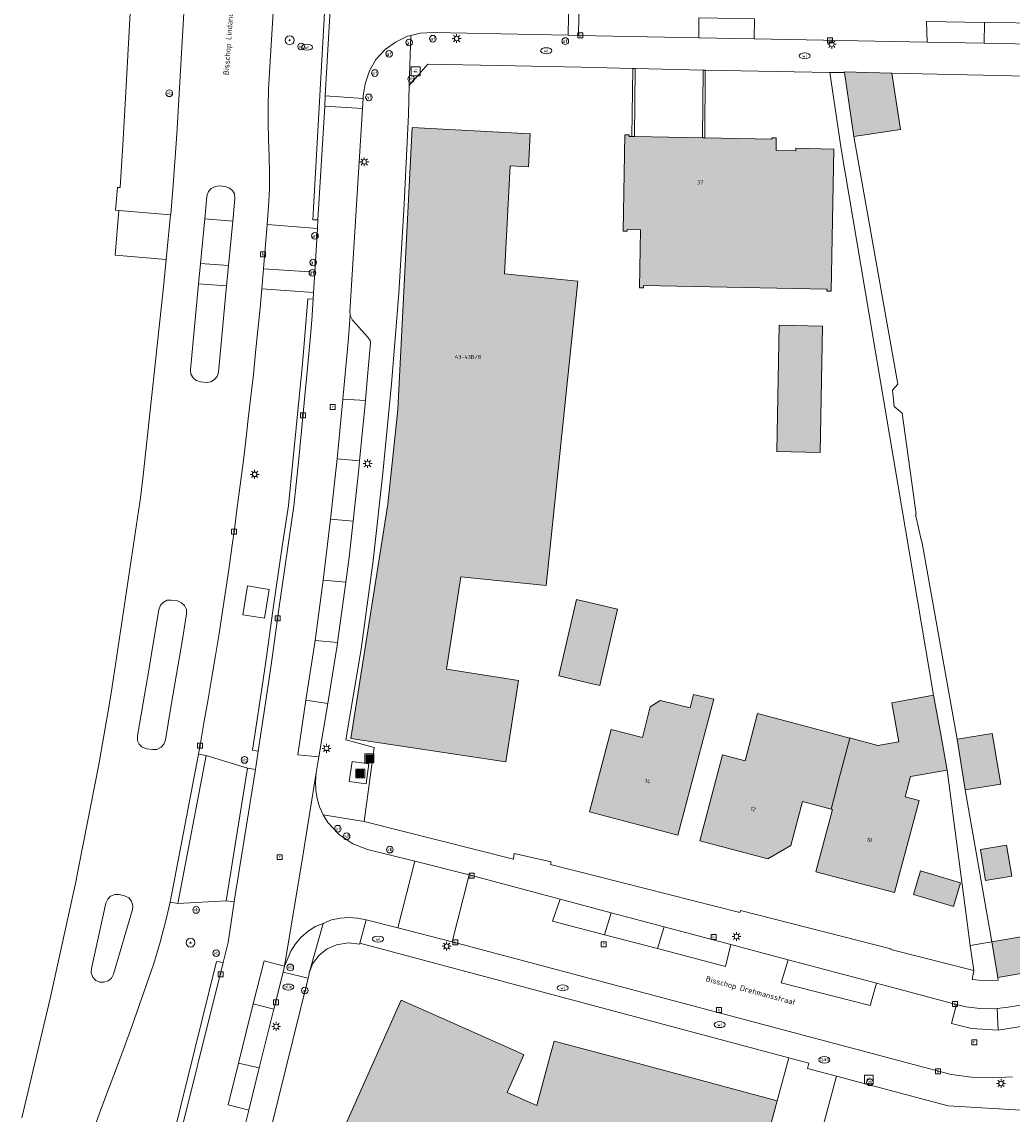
# Model space of a CAD drawing. Header units: metres. Extents: x 196496 to 197479, y 355250 to 356324.
# Tile 6 of 119: x 196652 to 196741, y 355626 to 355725. Entities that reach past the tile are written whole.
import ezdxf
from ezdxf.enums import TextEntityAlignment as Align

# ---------------------------------------------------------------- set-up
doc = ezdxf.new("R2010")
doc.units = ezdxf.units.M
doc.layers.get('0').update_dxf_attribs({"lineweight": 9})
for name, color, linetype, lineweight in [('B-WE-GR-BEPLANTING_CULTUUR_HEESTERS-GV', 251, 'Continuous', 9), ('B-WE-GR-BOOM-S', 251, 'Continuous', 9), ('B-WE-GR-GROENVOORZIENING-GV', 251, 'Continuous', 9), ('B-WE-IE-MEUBILAIR_WATERWEGMEUBILAIR-S', 251, 'Continuous', 9), ('B-WE-IE-MEUBILAIR_WEGMEUBILAIR-S', 251, 'Continuous', 9), ('B-WE-IE-TERREINAFSCHEIDING_KUNSTMATIG_MUUR-GV', 251, 'Continuous', 9), ('B-WE-KL-BRANDSTOF_PUT-S', 251, 'Continuous', 9), ('B-WE-KL-ET_LS_OV_LICHTMAST-S', 251, 'Continuous', 9), ('B-WE-KL-GAS_PUT-S', 251, 'Continuous', 9), ('B-WE-KL-WATER-S', 251, 'Continuous', 9), ('B-WE-OG-BEBOUWING-GV', 251, 'Continuous', 9), ('B-WE-OG-BEBOUWING_HUISNUMMER-T35', 90, 'Continuous', 9), ('B-WE-OG-BEBOUWING_LAGE TRAFO-GV', 251, 'Continuous', 9), ('B-WE-OG-BEBOUWING_STRAATNAAM-T35', 130, 'Continuous', 9), ('B-WE-OG-TERREIN_CULTUURSCHEIDING-GV', 251, 'Continuous', 9), ('B-WE-OG-TERREIN_ERF-GV', 251, 'Continuous', 9), ('B-WE-RI-GWA_KOLK-S', 251, 'Continuous', 9), ('B-WE-RI-GWA_RIOOLPUT-S', 251, 'Continuous', 9), ('B-WE-VH-VERHARDING_ASFALT-GV', 251, 'Continuous', 9), ('B-WE-VH-VERHARDING_BEDRIJFSVLOERPLAAT-GV', 251, 'Continuous', 9), ('B-WE-VH-VERHARDING_BETONSTRAATSTEEN-GV', 251, 'Continuous', 9), ('B-WE-VH-VERHARDING_GESLOTEN-GV', 251, 'Continuous', 9), ('B-WE-VH-VERHARDING_OPEN-GV', 251, 'Continuous', 9), ('B-WE-VH-VERHARDING_STRAATBAKSTEEN-GV', 251, 'Continuous', 9), ('B-WE-VH-VERHARDING_TEGEL-GV', 251, 'Continuous', 9), ('B-WE-VW-AFSLUITPAAL-S', 251, 'Continuous', 9)]:
    doc.layers.add(name, color=color, linetype=linetype, lineweight=lineweight)
doc.layers.add('X-XX-AL-PRESENTATIE_GEBOUW3-V', color=7, linetype='Continuous', lineweight=9, true_color=0xebe1d6)
doc.styles.add('NLCS-ISO', font='NLCS-ISO.ttf')
doc.styles.add('NLCS-ISO-ANNOTATIEF-T35', font='NLCS-ISO.ttf', dxfattribs={"height": 3.5})

# ---------------------------------------------------------------- blocks, each defined once
blk = doc.blocks.new('SIE-WEG_AFVALBAK-SO')
at = {"linetype": 'ByBlock', "lineweight": 18}
h = blk.add_hatch(color=0, dxfattribs=at)
h.dxf.hatch_style = 1
h.paths.add_polyline_path([(-1.5, -1.5), (1.5, -1.5), (1.5, 1.5), (-1.5, 1.5)])
at = {"color": 0, "linetype": 'ByBlock', "lineweight": 18}
for points in [[(-2, -2), (2, -2), (2, 2), (-2, 2)], [(-1.5, -1.5), (1.5, -1.5), (1.5, 1.5), (-1.5, 1.5)]]:
    blk.add_lwpolyline(points, close=True, dxfattribs=at)
blk = doc.blocks.new('SIE-WEG_AFVAL_APART_PLAATS-SO')
at = {"linetype": 'ByBlock', "lineweight": 18}
h = blk.add_hatch(color=0, dxfattribs=at)
h.dxf.hatch_style = 1
h.paths.add_polyline_path([(1.5, -1.5), (0.25, -1.5), (0.25, 1.5), (1.5, 1.5)])
h.paths.add_polyline_path([(-1.5, -1.5), (-0.25, -1.5), (-0.25, 1.5), (-1.5, 1.5)])
at = {"color": 0, "linetype": 'ByBlock', "lineweight": 18}
for points in [[(-2, -2), (2, -2), (2, 2), (-2, 2)], [(-1.5, -1.5), (-0.25, -1.5), (-0.25, 1.5), (-1.5, 1.5)], [(1.5, -1.5), (0.25, -1.5), (0.25, 1.5), (1.5, 1.5)]]:
    blk.add_lwpolyline(points, close=True, dxfattribs=at)
blk = doc.blocks.new('SIE-WATER_VERKLIKKER_TRANSPORTLEIDING-SO')
at = {"color": 0, "linetype": 'ByBlock', "lineweight": 18}
blk.add_circle((0, 0), 1.5, dxfattribs=at)
at = {"color": 0, "linetype": 'ByBlock', "lineweight": 18, "style": 'NLCS-ISO'}
blk.add_text('vt', height=1.5, dxfattribs=at).set_placement((0, 0), align=Align.MIDDLE_CENTER)
blk = doc.blocks.new('SIE-WEG_PAAL_VERKEERSBORD-SO')
at = {"color": 0, "linetype": 'ByBlock', "lineweight": 18}
blk.add_circle((0, 0), 1.5, dxfattribs=at)
at = {"color": 0, "linetype": 'ByBlock', "lineweight": 18, "style": 'NLCS-ISO'}
blk.add_text('vb', height=1.5, dxfattribs=at).set_placement((0, 0.13), align=Align.MIDDLE_CENTER)
blk = doc.blocks.new('SKL-ET_OV_LICHTMAST-SO')
at = {"color": 0, "linetype": 'ByBlock', "lineweight": 18}
for points in [[(-1.25, 0), (-2, 0)], [(-1.41, 1.41), (-0.88, 0.88)], [(0, 2), (0, 1.25)], [(0.88, 0.88), (1.41, 1.41)], [(2, 0), (1.25, 0)], [(-1.41, -1.41), (-0.88, -0.88)], [(0, -1.25), (0, -2)], [(0.88, -0.88), (1.41, -1.41)]]:
    blk.add_lwpolyline(points, dxfattribs=at)
blk.add_circle((0, 0), 1, dxfattribs=at)
blk = doc.blocks.new('SVW-AFSLUITPAAL-SO')
at = {"lineweight": 18}
blk.add_circle((0, 0), 1.5, dxfattribs=at)
at = {"lineweight": 18, "style": 'NLCS-ISO'}
blk.add_text('af', height=1.8, dxfattribs=at).set_placement((0, 0), align=Align.MIDDLE_CENTER)
blk = doc.blocks.new('SKL-WATER_WATERLEIDINGPUT-SO')
at = {"color": 0, "linetype": 'ByBlock', "lineweight": 18}
blk.add_ellipse((0, 0), major_axis=(2.5, 0), ratio=0.54, dxfattribs=at)
at = {"color": 0, "linetype": 'ByBlock', "lineweight": 18, "style": 'NLCS-ISO'}
blk.add_text('wl', height=1.5, dxfattribs=at).set_placement((0, 0), align=Align.MIDDLE_CENTER)
blk = doc.blocks.new('SRI-KOLK-SO')
at = {"color": 0, "linetype": 'ByBlock', "lineweight": 18}
blk.add_lwpolyline([(-1.125, -1.125), (1.125, -1.125), (1.125, 1.125), (-1.125, 1.125)], close=True, dxfattribs=at)
at = {"color": 0, "linetype": 'ByBlock', "lineweight": 18, "style": 'NLCS-ISO'}
blk.add_text('k', height=1.5, dxfattribs=at).set_placement((0, 0), align=Align.MIDDLE_CENTER)
blk = doc.blocks.new('SRI-PUT_INSPECTIEPUT_RIOOLPUT-SO')
at = {"color": 0, "linetype": 'ByBlock', "lineweight": 18}
blk.add_lwpolyline([(-1.12, -1.12), (1.12, -1.12), (1.12, 1.12), (-1.12, 1.12)], close=True, dxfattribs=at)
at = {"color": 0, "linetype": 'ByBlock', "lineweight": 18, "style": 'NLCS-ISO'}
blk.add_text('r', height=1.5, dxfattribs=at).set_placement((0, 0.28), align=Align.MIDDLE_CENTER)
blk = doc.blocks.new('SKL-BENZINEPUT_OLIEPUT-SO')
at = {"color": 0, "linetype": 'ByBlock', "lineweight": 18}
blk.add_ellipse((0, 0), major_axis=(2.5, 0), ratio=0.54, dxfattribs=at)
at = {"color": 0, "linetype": 'ByBlock', "lineweight": 18, "style": 'NLCS-ISO'}
blk.add_text('olie', height=1.5, dxfattribs=at).set_placement((0, 0.16), align=Align.MIDDLE_CENTER)
blk = doc.blocks.new('SKL-GAS_PUT-SO')
at = {"color": 0, "linetype": 'ByBlock', "lineweight": 18}
blk.add_ellipse((0, 0), major_axis=(2.5, 0), ratio=0.601255, dxfattribs=at)
at = {"color": 0, "linetype": 'ByBlock', "lineweight": 18, "style": 'NLCS-ISO'}
blk.add_text('gas', height=1.8, dxfattribs=at).set_placement((0.12, 0.3), align=Align.MIDDLE_CENTER)
blk = doc.blocks.new('SIE-WEG_BETAALAUTOMAAT-SO')
at = {"color": 0, "linetype": 'ByBlock', "lineweight": 18}
blk.add_lwpolyline([(-2, -2), (2, -2), (2, 2), (-2, 2)], close=True, dxfattribs=at)
at = {"color": 0, "linetype": 'ByBlock', "lineweight": 18, "style": 'NLCS-ISO'}
blk.add_text('€', height=1.5, dxfattribs=at).set_placement((0, 0), align=Align.MIDDLE_CENTER)
blk = doc.blocks.new('SGR-BOOM_01-SO')
at = {"linetype": 'ByBlock', "lineweight": 18}
h = blk.add_hatch(color=0, dxfattribs=at)
h.dxf.hatch_style = 1
edge = h.paths.add_edge_path()
edge.add_arc((0, 0), 0.25, 0, 360)
at = {"color": 0, "linetype": 'ByBlock', "lineweight": 18}
for radius in [2, 0.25]:
    blk.add_circle((0, 0), radius, dxfattribs=at)

msp = doc.modelspace()

# ---------------------------------------------------------------- hatches: boundary and pattern name
at = {"layer": 'X-XX-AL-PRESENTATIE_GEBOUW3-V'}
for points in [[(196730.071, 355719.995), (196725.782, 355720.096), (196725.791, 355720.039), (196726.654, 355714.288), (196730.833, 355714.915)], [(196697.537, 355714.523), (196686.925, 355715.1), (196685.626, 355689.745), (196684.735, 355681.215), (196681.412, 355660.143), (196695.342, 355658.02), (196696.468, 355665.34), (196690.005, 355666.366), (196691.296, 355674.691), (196698.979, 355673.908), (196700.525, 355688.924), (196701.817, 355701.263), (196695.234, 355701.926), (196695.718, 355711.652), (196697.371, 355711.564)], [(196713.242, 355714.158), (196713.021, 355714.163), (196706.916, 355714.28), (196706.682, 355714.284), (196706.422, 355714.289), (196706.422, 355714.429), (196706.046, 355714.436), (196705.885, 355705.787), (196706.265, 355705.78), (196706.268, 355705.92), (196707.447, 355705.898), (196707.35, 355700.689), (196707.73, 355700.682), (196707.734, 355700.872), (196715.253, 355700.732), (196724.171, 355700.566), (196724.233, 355700.565), (196724.229, 355700.373), (196724.609, 355700.366), (196724.847, 355713.161), (196721.439, 355713.228), (196721.434, 355712.988), (196719.647, 355713.029), (196719.656, 355714.181), (196719.272, 355714.183), (196719.271, 355714.043)], [(196719.714, 355685.949), (196723.606, 355685.874), (196723.825, 355697.243), (196719.933, 355697.318)], [(196700.103, 355665.757), (196702.866, 355665.112), (196703.785, 355664.897), (196705.389, 355671.764), (196701.707, 355672.624)], [(196707.641, 355660.232), (196704.819, 355660.933), (196702.872, 355653.539), (196710.821, 355651.447), (196714.036, 355663.656), (196712.232, 355664.102), (196711.93, 355662.904), (196709.215, 355663.544), (196708.339, 355662.98)], [(196731.255, 355654.896), (196731.735, 355656.704), (196735.036, 355657.278), (196734.478, 355660.486), (196733.823, 355664.022), (196730.072, 355663.354), (196730.699, 355659.828), (196728.802, 355659.498), (196726.375, 355660.152), (196726.286, 355660.176), (196725.314, 355656.568), (196724.616, 355653.771), (196724.713, 355653.745), (196723.229, 355648.147), (196730.313, 355646.269), (196732.512, 355654.563)], [(196724.616, 355653.771), (196725.314, 355656.568), (196726.286, 355660.176), (196722.952, 355661.058), (196717.993, 355662.369), (196716.868, 355658.115), (196714.838, 355658.652), (196712.792, 355650.918), (196718.905, 355649.301), (196720.977, 355650.505), (196722.027, 355654.458)], [(196739.092, 355660.576), (196735.938, 355660.069), (196736.671, 355655.516), (196739.852, 355656.028), (196739.419, 355658.621), (196739.407, 355658.693)], [(196738.032, 355650.132), (196738.5, 355647.359), (196740.845, 355647.755), (196740.376, 355650.528)], [(196732.014, 355646.099), (196735.621, 355645.031), (196736.247, 355647.145), (196732.64, 355648.213)], [(196739.609, 355638.636), (196744.306, 355639.426), (196744.298, 355639.476), (196743.765, 355642.642), (196739.068, 355641.852)], [(196677.205, 355617.017), (196674.132, 355610.126), (196686.599, 355608.399), (196690.826, 355617.891), (196691.333, 355619.076), (196691.835, 355620.348), (196693.303, 355619.985), (196692.822, 355618.235), (196715.616, 355612.174), (196719.754, 355627.537), (196712.98, 355629.351), (196706.366, 355631.122), (196699.682, 355632.912), (196699.393, 355631.827), (196698.141, 355627.122), (196695.456, 355628.283), (196696.97, 355631.686), (196696.27, 355631.997), (196693.643, 355633.165), (196689.242, 355635.121), (196685.935, 355636.591), (196679.675, 355622.555), (196679.576, 355622.333), (196677.31, 355617.252)]]:
    msp.add_hatch(color=256, dxfattribs=at).paths.add_polyline_path(points)

# ---------------------------------------------------------------- linework, layer by layer
at = {"layer": 'B-WE-GR-BEPLANTING_CULTUUR_HEESTERS-GV', "flags": 128}
msp.add_lwpolyline([(196653.645, 355575.853), (196654.033, 355577.045), (196654.403, 355578.243), (196654.761, 355579.445), (196655.136, 355580.759), (196655.495, 355582.077), (196655.836, 355583.4), (196656.16, 355584.727), (196669.926, 355639.977), (196669.329, 355640.071), (196655.675, 355584.847), (196655.351, 355583.522), (196655.012, 355582.205), (196654.654, 355580.893), (196654.281, 355579.585), (196653.925, 355578.388), (196653.556, 355577.196), (196653.171, 355576.013)], dxfattribs=at)
at = {"layer": 'B-WE-GR-GROENVOORZIENING-GV', "flags": 128}
msp.add_lwpolyline([(196679.675, 355622.555), (196685.935, 355636.591), (196689.242, 355635.121), (196693.643, 355633.165), (196696.27, 355631.997), (196696.97, 355631.686), (196695.456, 355628.283), (196698.141, 355627.122), (196699.393, 355631.827), (196699.682, 355632.912), (196706.366, 355631.122), (196712.98, 355629.351), (196719.754, 355627.537), (196720.795, 355631.4), (196682.222, 355641.718), (196682.197, 355641.638), (196681.152, 355641.74), (196680.107, 355641.566), (196679.268, 355641.201), (196678.55, 355640.634), (196677.966, 355639.847), (196677.61, 355638.934), (196677.658, 355638.923), (196677.567, 355638.559), (196674.137, 355624.751)], dxfattribs=at)
at = {"layer": 'B-WE-IE-TERREINAFSCHEIDING_KUNSTMATIG_MUUR-GV', "flags": 128}
for points in [[(196706.769, 355720.419), (196706.682, 355714.284), (196706.916, 355714.28), (196706.962, 355720.414)], [(196713.021, 355714.163), (196713.242, 355714.158), (196713.283, 355720.27), (196713.085, 355720.27)]]:
    msp.add_lwpolyline(points, close=True, dxfattribs=at)
at = {"layer": 'B-WE-OG-BEBOUWING-GV', "flags": 128}
for points in [[(196730.071, 355719.995), (196725.782, 355720.096), (196725.791, 355720.039), (196726.654, 355714.288), (196730.833, 355714.915)], [(196697.537, 355714.523), (196686.925, 355715.1), (196685.626, 355689.745), (196684.735, 355681.215), (196681.412, 355660.143), (196695.342, 355658.02), (196696.468, 355665.34), (196690.005, 355666.366), (196691.296, 355674.691), (196698.979, 355673.908), (196700.525, 355688.924), (196701.817, 355701.263), (196695.234, 355701.926), (196695.718, 355711.652), (196697.371, 355711.564)], [(196713.242, 355714.158), (196713.021, 355714.163), (196706.916, 355714.28), (196706.682, 355714.284), (196706.422, 355714.289), (196706.422, 355714.429), (196706.046, 355714.436), (196705.885, 355705.787), (196706.265, 355705.78), (196706.268, 355705.92), (196707.447, 355705.898), (196707.35, 355700.689), (196707.73, 355700.682), (196707.734, 355700.872), (196715.253, 355700.732), (196724.171, 355700.566), (196724.233, 355700.565), (196724.229, 355700.373), (196724.609, 355700.366), (196724.847, 355713.161), (196721.439, 355713.228), (196721.434, 355712.988), (196719.647, 355713.029), (196719.656, 355714.181), (196719.272, 355714.183), (196719.271, 355714.043)], [(196719.714, 355685.949), (196723.606, 355685.874), (196723.825, 355697.243), (196719.933, 355697.318)], [(196700.103, 355665.757), (196702.866, 355665.112), (196703.785, 355664.897), (196705.389, 355671.764), (196701.707, 355672.624)], [(196707.641, 355660.232), (196704.819, 355660.933), (196702.872, 355653.539), (196710.821, 355651.447), (196714.036, 355663.656), (196712.232, 355664.102), (196711.93, 355662.904), (196709.215, 355663.544), (196708.339, 355662.98)], [(196731.255, 355654.896), (196731.735, 355656.704), (196735.036, 355657.278), (196734.478, 355660.486), (196733.823, 355664.022), (196730.072, 355663.354), (196730.699, 355659.828), (196728.802, 355659.498), (196726.375, 355660.152), (196726.286, 355660.176), (196725.314, 355656.568), (196724.616, 355653.771), (196724.713, 355653.745), (196723.229, 355648.147), (196730.313, 355646.269), (196732.512, 355654.563)], [(196724.616, 355653.771), (196725.314, 355656.568), (196726.286, 355660.176), (196722.952, 355661.058), (196717.993, 355662.369), (196716.868, 355658.115), (196714.838, 355658.652), (196712.792, 355650.918), (196718.905, 355649.301), (196720.977, 355650.505), (196722.027, 355654.458)], [(196739.092, 355660.576), (196735.938, 355660.069), (196736.671, 355655.516), (196739.852, 355656.028), (196739.419, 355658.621), (196739.407, 355658.693)], [(196738.032, 355650.132), (196738.5, 355647.359), (196740.845, 355647.755), (196740.376, 355650.528)], [(196732.014, 355646.099), (196735.621, 355645.031), (196736.247, 355647.145), (196732.64, 355648.213)], [(196739.609, 355638.636), (196744.306, 355639.426), (196744.298, 355639.476), (196743.765, 355642.642), (196739.068, 355641.852)], [(196677.205, 355617.017), (196674.132, 355610.126), (196686.599, 355608.399), (196690.826, 355617.891), (196691.333, 355619.076), (196691.835, 355620.348), (196693.303, 355619.985), (196692.822, 355618.235), (196715.616, 355612.174), (196719.754, 355627.537), (196712.98, 355629.351), (196706.366, 355631.122), (196699.682, 355632.912), (196699.393, 355631.827), (196698.141, 355627.122), (196695.456, 355628.283), (196696.97, 355631.686), (196696.27, 355631.997), (196693.643, 355633.165), (196689.242, 355635.121), (196685.935, 355636.591), (196679.675, 355622.555), (196679.576, 355622.333), (196677.31, 355617.252)]]:
    msp.add_lwpolyline(points, close=True, dxfattribs=at)
at = {"layer": 'B-WE-OG-BEBOUWING_LAGE TRAFO-GV', "flags": 128}
msp.add_lwpolyline([(196673.647, 355670.954), (196674.055, 355673.545), (196672.095, 355673.859), (196671.676, 355671.245)], close=True, dxfattribs=at)
at = {"layer": 'B-WE-OG-TERREIN_CULTUURSCHEIDING-GV', "flags": 128}
for points in [[(196674.455, 355725.967), (196674.086, 355720.05), (196674.002, 355718.536), (196673.971, 355717.032), (196673.965, 355715.589), (196673.99, 355714.027), (196674.047, 355712.501), (196674.079, 355711.007), (196674.073, 355709.533), (196674.007, 355708.02), (196673.885, 355706.386), (196678.388, 355706.021), (196678.435, 355706.794), (196677.972, 355706.795), (196679.484, 355733.432)], [(196655.675, 355584.847), (196669.329, 355640.071), (196669.926, 355639.977), (196670.377, 355641.788), (196670.909, 355645.44), (196670.187, 355645.534), (196665.851, 355645.292), (196665.143, 355645.411), (196665.142, 355645.403), (196664.762, 355643.746), (196664.257, 355641.823), (196663.676, 355639.904), (196663.025, 355638.009), (196662.376, 355636.117), (196661.705, 355634.223), (196661.004, 355632.339), (196660.319, 355630.484), (196659.614, 355628.599), (196658.906, 355626.755), (196658.228, 355624.847)]]:
    msp.add_lwpolyline(points, dxfattribs=at)
for points in [[(196660.643, 355709.712), (196660.399, 355709.708), (196660.248, 355707.66), (196660.534, 355707.636), (196665.195, 355707.237), (196665.201, 355707.317), (196665.392, 355709.536), (196665.756, 355714.493), (196666.543, 355728.045), (196666.383, 355728.417), (196666.01, 355728.575), (196661.747, 355728.726), (196661.117, 355717.198), (196660.926, 355714.045)], [(196673.388, 355700.576), (196673.234, 355698.863), (196673.03, 355696.871), (196672.838, 355694.871), (196672.632, 355692.889), (196672.41, 355690.905), (196672.178, 355688.887), (196671.95, 355686.929), (196671.707, 355684.924), (196671.449, 355682.925), (196671.187, 355680.954), (196670.923, 355678.963), (196670.726, 355677.517), (196670.449, 355675.539), (196670.152, 355673.552), (196669.847, 355671.579), (196669.545, 355669.591), (196669.222, 355667.612), (196668.888, 355665.64), (196668.554, 355663.662), (196668.211, 355661.685), (196667.866, 355659.72), (196667.698, 355658.731), (196667.697, 355658.728), (196668.398, 355658.596), (196672.103, 355657.468), (196672.816, 355657.354), (196672.816, 355657.357), (196673.063, 355658.989), (196672.556, 355659.085), (196672.93, 355661.443), (196673.526, 355665.396), (196673.825, 355667.47), (196674.396, 355671.627), (196674.691, 355673.707), (196675.233, 355677.409), (196675.788, 355681.097), (196676.191, 355685.056), (196677.046, 355693.838), (196677.274, 355696.387), (196677.533, 355699.677), (196678, 355699.666), (196678.036, 355700.253)], [(196673.647, 355670.954), (196671.676, 355671.245), (196672.095, 355673.859), (196674.055, 355673.545)]]:
    msp.add_lwpolyline(points, close=True, dxfattribs=at)
at = {"layer": 'B-WE-OG-TERREIN_ERF-GV', "flags": 128}
for points in [[(196706.682, 355714.284), (196706.769, 355720.419), (196702.107, 355720.523), (196694.639, 355720.676), (196688.316, 355720.805), (196686.655, 355718.868), (196686.58, 355716.267), (196686.208, 355708.218), (196685.711, 355700.203), (196685.07, 355692.038), (196684.281, 355683.997), (196683.402, 355676.14), (196682.336, 355668.159), (196680.96, 355660.008), (196681.182, 355659.966), (196683.508, 355659.311), (196682.595, 355652.676), (196696.03, 355649.27), (196696.095, 355649.783), (196699.414, 355649.023), (196699.36, 355648.792), (196716.396, 355644.469), (196716.447, 355644.654), (196729.971, 355641.216), (196729.97, 355641.159), (196737.435, 355639.252), (196737.119, 355641.512), (196735.036, 355657.278), (196731.735, 355656.704), (196731.255, 355654.896), (196732.512, 355654.563), (196730.313, 355646.269), (196723.229, 355648.147), (196724.713, 355653.745), (196724.616, 355653.771), (196722.027, 355654.458), (196720.977, 355650.505), (196718.905, 355649.301), (196712.792, 355650.918), (196714.838, 355658.652), (196716.868, 355658.115), (196717.993, 355662.369), (196722.952, 355661.058), (196726.286, 355660.176), (196726.375, 355660.152), (196728.802, 355659.498), (196730.699, 355659.828), (196730.072, 355663.354), (196733.823, 355664.022), (196725.495, 355713.191), (196724.488, 355720.063), (196713.283, 355720.27), (196713.242, 355714.158), (196719.271, 355714.043), (196719.272, 355714.183), (196719.656, 355714.181), (196719.647, 355713.029), (196721.434, 355712.988), (196721.439, 355713.228), (196724.847, 355713.161), (196724.609, 355700.366), (196724.229, 355700.373), (196724.233, 355700.565), (196724.171, 355700.566), (196715.253, 355700.732), (196707.734, 355700.872), (196707.73, 355700.682), (196707.35, 355700.689), (196707.447, 355705.898), (196706.268, 355705.92), (196706.265, 355705.78), (196705.885, 355705.787), (196706.046, 355714.436), (196706.422, 355714.429), (196706.422, 355714.289)], [(196695.342, 355658.02), (196681.412, 355660.143), (196684.735, 355681.215), (196685.626, 355689.745), (196686.925, 355715.1), (196697.537, 355714.523), (196697.371, 355711.564), (196695.718, 355711.652), (196695.234, 355701.926), (196701.817, 355701.263), (196700.525, 355688.924), (196698.979, 355673.908), (196691.296, 355674.691), (196690.005, 355666.366), (196696.468, 355665.34)], [(196719.714, 355685.949), (196719.933, 355697.318), (196723.825, 355697.243), (196723.606, 355685.874)], [(196702.866, 355665.112), (196700.103, 355665.757), (196701.707, 355672.624), (196705.389, 355671.764), (196703.785, 355664.897)], [(196711.93, 355662.904), (196712.232, 355664.102), (196714.036, 355663.656), (196710.821, 355651.447), (196702.872, 355653.539), (196704.819, 355660.933), (196707.641, 355660.232), (196708.339, 355662.98), (196709.215, 355663.544)], [(196738.5, 355647.359), (196738.032, 355650.132), (196740.376, 355650.528), (196740.845, 355647.755)], [(196735.621, 355645.031), (196732.014, 355646.099), (196732.64, 355648.213), (196736.247, 355647.145)]]:
    msp.add_lwpolyline(points, close=True, dxfattribs=at)
for points in [[(196742.114, 355719.73), (196739.598, 355719.782), (196730.071, 355719.995), (196730.833, 355714.915), (196726.654, 355714.288), (196730.592, 355692.016), (196730.133, 355691.462), (196730.271, 355689.993), (196730.982, 355689.404), (196732.236, 355680.3), (196732.194, 355680.291), (196732.729, 355677.871), (196732.756, 355677.877), (196735.938, 355660.069), (196739.092, 355660.576), (196739.407, 355658.693), (196739.419, 355658.621), (196739.852, 355656.028), (196736.671, 355655.516), (196739.068, 355641.852), (196743.765, 355642.642)], [(196741.69, 355626.697), (196735.126, 355627.092), (196725.097, 355629.758), (196719.872, 355610.319), (196718.369, 355604.347), (196717.636, 355604.459), (196686.599, 355608.399), (196674.132, 355610.126), (196677.205, 355617.017), (196672.754, 355618.968), (196672.836, 355619.205), (196677.31, 355617.252), (196679.576, 355622.333), (196674.117, 355624.667), (196662.806, 355579.137), (196663.793, 355577.295), (196704.441, 355573.529)]]:
    msp.add_lwpolyline(points, dxfattribs=at)
at = {"layer": 'B-WE-VH-VERHARDING_ASFALT-GV', "flags": 128}
for points in [[(196686.785, 355723.377), (196687.633, 355723.584), (196688.836, 355723.648), (196700.94, 355723.408), (196701.027, 355728.483), (196692.088, 355728.665), (196689.797, 355728.712), (196688.926, 355728.731), (196687.893, 355728.902), (196686.806, 355729.311), (196685.797, 355729.938), (196684.97, 355730.722), (196684.278, 355731.707), (196684.032, 355732.241), (196679.929, 355732.459), (196679.106, 355717.959), (196682.509, 355717.717), (196682.523, 355717.939), (196682.688, 355719.044), (196683.073, 355720.191), (196683.655, 355721.226), (196684.478, 355722.106), (196685.422, 355722.779), (196686.502, 355723.308)], [(196701.958, 355728.464), (196701.027, 355728.483), (196700.94, 355723.408), (196701.87, 355723.389)], [(196712.698, 355723.182), (196717.68, 355723.086), (196717.709, 355724.882), (196712.698, 355724.981)], [(196738.404, 355724.562), (196733.178, 355724.645), (196733.227, 355722.788), (196738.368, 355722.69)], [(196738.404, 355724.562), (196738.368, 355722.69), (196743.959, 355722.583), (196743.995, 355724.474)], [(196682.453, 355716.812), (196682.509, 355717.717), (196679.106, 355717.959), (196679.053, 355717.012)], [(196670.231, 355700.867), (196669.491, 355693.101), (196669.374, 355692.7), (196669.147, 355692.415), (196668.817, 355692.219), (196668.416, 355692.172), (196667.898, 355692.213), (196667.483, 355692.343), (196667.212, 355692.57), (196667.016, 355692.91), (196666.971, 355693.306), (196667.709, 355701.04), (196667.882, 355702.854), (196668.268, 355706.896), (196668.462, 355708.933), (196668.593, 355709.345), (196668.825, 355709.621), (196669.202, 355709.804), (196669.564, 355709.849), (196670.085, 355709.792), (196670.482, 355709.657), (196670.769, 355709.423), (196670.926, 355709.127), (196670.976, 355708.68), (196670.786, 355706.686), (196670.403, 355702.674)], [(196667.709, 355701.04), (196670.231, 355700.867), (196670.403, 355702.674), (196667.882, 355702.854)], [(196673.388, 355700.576), (196678.036, 355700.253), (196678.148, 355702.079), (196673.537, 355702.385), (196673.389, 355700.586)], [(196681.182, 355696.155), (196680.676, 355690.649), (196682.71, 355690.544), (196682.884, 355692.355), (196683.156, 355695.738), (196683.133, 355695.928), (196682.917, 355696.246), (196681.553, 355697.764), (196681.357, 355698.131), (196681.345, 355698.248)], [(196682.185, 355685.101), (196682.71, 355690.544), (196680.676, 355690.649), (196680.168, 355685.279)], [(196679.568, 355679.859), (196681.597, 355679.699), (196682.117, 355684.391), (196682.185, 355685.101), (196680.168, 355685.279)], [(196678.901, 355674.376), (196680.937, 355674.206), (196681.237, 355676.454), (196681.597, 355679.699), (196679.568, 355679.859)], [(196680.937, 355674.206), (196678.901, 355674.376), (196678.18, 355668.96), (196680.212, 355668.771)], [(196664.118, 355671.712), (196664.272, 355672.129), (196664.511, 355672.382), (196664.877, 355672.565), (196665.252, 355672.587), (196665.802, 355672.516), (196666.184, 355672.35), (196666.451, 355672.086), (196666.612, 355671.735), (196666.623, 355671.339), (196666.228, 355668.869), (196665.73, 355665.92), (196665.224, 355662.957), (196664.727, 355660.008), (196664.571, 355659.616), (196664.333, 355659.342), (196663.941, 355659.156), (196663.585, 355659.145), (196663.034, 355659.21), (196662.614, 355659.373), (196662.37, 355659.612), (196662.216, 355659.936), (196662.2, 355660.376), (196662.719, 355663.341), (196663.242, 355666.283), (196663.721, 355669.23)], [(196677.355, 355663.575), (196679.318, 355663.288), (196680.175, 355668.497), (196680.212, 355668.771), (196678.18, 355668.96)], [(196678.526, 355658.478), (196679.318, 355663.288), (196677.355, 355663.575), (196676.64, 355658.651)], [(196678.922, 355653.251), (196678.594, 355653.97), (196678.367, 355654.72), (196678.24, 355655.493), (196678.215, 355656.276), (196678.292, 355657.055), (196677.071, 355649.591), (196675.447, 355639.66), (196675.994, 355640.999), (196676.426, 355641.659), (196676.943, 355642.255), (196677.538, 355642.776), (196678.199, 355643.21), (196678.909, 355643.499), (196679.66, 355643.805), (196680.438, 355643.961), (196681.23, 355644.016), (196682.013, 355643.971), (196682.783, 355643.827), (196685.619, 355643.098), (196687.158, 355649.088), (196682.897, 355650.161), (196681.582, 355650.649), (196680.414, 355651.427), (196679.344, 355652.584)], [(196659.355, 355645.309), (196659.529, 355645.692), (196659.796, 355645.938), (196660.159, 355646.095), (196660.551, 355646.092), (196661.051, 355645.98), (196661.435, 355645.789), (196661.673, 355645.499), (196661.804, 355645.088), (196661.77, 355644.734), (196660.051, 355638.93), (196659.859, 355638.559), (196659.588, 355638.322), (196659.195, 355638.197), (196658.823, 355638.212), (196658.469, 355638.375), (196658.202, 355638.67), (196658.059, 355639.044), (196658.088, 355639.439)], [(196704.222, 355642.48), (196704.817, 355644.455), (196700.217, 355645.677), (196699.553, 355643.703)], [(196708.996, 355641.231), (196709.586, 355643.187), (196704.817, 355644.455), (196704.222, 355642.48)], [(196715.586, 355641.593), (196709.586, 355643.187), (196708.996, 355641.231), (196715.096, 355639.633)], [(196674.48, 355635.779), (196675.307, 355639.1), (196675.447, 355639.66), (196673.592, 355640.133), (196672.627, 355636.252)], [(196728.687, 355638.111), (196720.737, 355640.224), (196720.105, 355638.153), (196728.123, 355636.12)], [(196673.165, 355630.494), (196674.48, 355635.779), (196672.627, 355636.252), (196671.305, 355630.932)], [(196739.615, 355633.889), (196739.54, 355635.855), (196739.265, 355635.825), (196737.993, 355635.837), (196736.731, 355635.996), (196735.879, 355636.206), (196735.421, 355634.496), (196737.214, 355634.047)], [(196745.021, 355634.76), (196744.72, 355636.658), (196740.521, 355635.96), (196739.54, 355635.855), (196739.615, 355633.889)], [(196673.165, 355630.494), (196671.305, 355630.932), (196670.368, 355627.163), (196672.22, 355626.695)]]:
    msp.add_lwpolyline(points, close=True, dxfattribs=at)
for points in [[(196666.543, 355728.045), (196665.756, 355714.493), (196665.392, 355709.536), (196665.201, 355707.317), (196665.195, 355707.237), (196665.195, 355707.235), (196664.79, 355703.239), (196664.789, 355703.228), (196664.552, 355700.768), (196662.717, 355683.782), (196662.475, 355681.772), (196660.042, 355665.605), (196659.936, 355664.818), (196659.866, 355664.384), (196659.523, 355662.255), (196658.747, 355657.795), (196657.332, 355650.629), (196656.882, 355648.355), (196656.663, 355647.245), (196656.063, 355644.507), (196654.36, 355636.741), (196651.81, 355626.019)], [(196701.958, 355728.464), (196701.87, 355723.389), (196712.698, 355723.182), (196712.698, 355724.981)], [(196658.228, 355624.847), (196658.906, 355626.755), (196659.614, 355628.599), (196660.319, 355630.484), (196661.004, 355632.339), (196661.705, 355634.223), (196662.376, 355636.117), (196663.025, 355638.009), (196663.676, 355639.904), (196664.257, 355641.823), (196664.762, 355643.746), (196665.142, 355645.403), (196665.143, 355645.411), (196667.697, 355658.728), (196667.698, 355658.731), (196667.866, 355659.72), (196668.211, 355661.685), (196668.554, 355663.662), (196668.888, 355665.64), (196669.222, 355667.612), (196669.545, 355669.591), (196669.847, 355671.579), (196670.152, 355673.552), (196670.449, 355675.539), (196670.726, 355677.517), (196670.923, 355678.963), (196671.187, 355680.954), (196671.449, 355682.925), (196671.707, 355684.924), (196671.95, 355686.929), (196672.178, 355688.887), (196672.41, 355690.905), (196672.632, 355692.889), (196672.838, 355694.871), (196673.03, 355696.871), (196673.234, 355698.863), (196673.388, 355700.576), (196673.389, 355700.586), (196673.537, 355702.385), (196673.538, 355702.393), (196673.885, 355706.38), (196673.885, 355706.386), (196674.007, 355708.02), (196674.073, 355709.533), (196674.079, 355711.007), (196674.047, 355712.501), (196673.99, 355714.027), (196673.965, 355715.589), (196673.971, 355717.032), (196674.002, 355718.536), (196674.086, 355720.05), (196674.455, 355725.967)], [(196717.709, 355724.882), (196717.68, 355723.086), (196733.227, 355722.788), (196733.178, 355724.645), (196738.404, 355724.562), (196743.995, 355724.474), (196749.657, 355724.385), (196749.685, 355722.473), (196757.248, 355722.328), (196758.225, 355722.143), (196759.135, 355721.605), (196759.799, 355720.783), (196760.125, 355719.844), (196760.205, 355719.363), (196764.993, 355719.435), (196764.516, 355720.764), (196763.845, 355722.007), (196763.21, 355722.924), (196763.013, 355723.205), (196762.101, 355724.326), (196761.768, 355724.663)], [(196670.156, 355618.405), (196672.22, 355626.695), (196670.368, 355627.163), (196671.305, 355630.932), (196672.627, 355636.252), (196673.592, 355640.133), (196675.447, 355639.66), (196677.071, 355649.591), (196678.292, 355657.055), (196678.526, 355658.478), (196676.64, 355658.651), (196677.355, 355663.575), (196678.18, 355668.96), (196678.901, 355674.376), (196679.568, 355679.859), (196680.168, 355685.279), (196680.676, 355690.649), (196681.182, 355696.155), (196681.345, 355698.248), (196681.318, 355698.513), (196682.453, 355716.812), (196679.053, 355717.012), (196678.435, 355706.794), (196678.388, 355706.021), (196678.148, 355702.079), (196678.036, 355700.253), (196678, 355699.666), (196677.885, 355697.78), (196677.772, 355696.345), (196677.544, 355693.792), (196676.689, 355685.006), (196676.284, 355681.034), (196675.728, 355677.336), (196675.186, 355673.636), (196674.891, 355671.558), (196674.32, 355667.4), (196674.021, 355665.323), (196673.063, 355658.989), (196672.816, 355657.357), (196672.816, 355657.354), (196670.913, 355645.464), (196670.909, 355645.44), (196670.377, 355641.788), (196669.926, 355639.977), (196656.16, 355584.727)], [(196745.021, 355634.76), (196739.615, 355633.889), (196737.214, 355634.047), (196735.421, 355634.496), (196735.879, 355636.206), (196735.505, 355636.299), (196728.687, 355638.111), (196728.123, 355636.12), (196720.105, 355638.153), (196720.737, 355640.224), (196715.586, 355641.593), (196715.096, 355639.633), (196708.996, 355641.231), (196704.222, 355642.48), (196699.553, 355643.703), (196700.217, 355645.677), (196692.035, 355647.852), (196690.504, 355641.845), (196735.4, 355629.89), (196737.23, 355629.677), (196739.076, 355629.612), (196740.923, 355629.696)]]:
    msp.add_lwpolyline(points, dxfattribs=at)
at = {"layer": 'B-WE-VH-VERHARDING_BEDRIJFSVLOERPLAAT-GV', "flags": 128}
for points in [[(196668.398, 355658.596), (196667.697, 355658.728), (196665.143, 355645.411), (196665.851, 355645.292)], [(196670.187, 355645.534), (196670.909, 355645.44), (196670.913, 355645.464), (196672.816, 355657.354), (196672.103, 355657.468)]]:
    msp.add_lwpolyline(points, close=True, dxfattribs=at)
at = {"layer": 'B-WE-VH-VERHARDING_BETONSTRAATSTEEN-GV', "flags": 128}
msp.add_lwpolyline([(196679.484, 355733.432), (196677.972, 355706.795), (196678.435, 355706.794), (196679.053, 355717.012), (196679.106, 355717.959), (196679.929, 355732.459)], dxfattribs=at)
for points in [[(196670.786, 355706.686), (196670.976, 355708.68), (196670.926, 355709.127), (196670.769, 355709.423), (196670.482, 355709.657), (196670.085, 355709.792), (196669.564, 355709.849), (196669.202, 355709.804), (196668.825, 355709.621), (196668.593, 355709.345), (196668.462, 355708.933), (196668.268, 355706.896)], [(196669.491, 355693.101), (196670.231, 355700.867), (196667.709, 355701.04), (196666.971, 355693.306), (196667.016, 355692.91), (196667.212, 355692.57), (196667.483, 355692.343), (196667.898, 355692.213), (196668.416, 355692.172), (196668.817, 355692.219), (196669.147, 355692.415), (196669.374, 355692.7)], [(196674.021, 355665.323), (196674.32, 355667.4), (196674.891, 355671.558), (196675.186, 355673.636), (196675.728, 355677.336), (196676.284, 355681.034), (196676.689, 355685.006), (196677.544, 355693.792), (196677.772, 355696.345), (196677.885, 355697.78), (196678, 355699.666), (196677.533, 355699.677), (196677.274, 355696.387), (196677.046, 355693.838), (196676.191, 355685.056), (196675.788, 355681.097), (196675.233, 355677.409), (196674.691, 355673.707), (196674.396, 355671.627), (196673.825, 355667.47), (196673.526, 355665.396), (196672.93, 355661.443), (196672.556, 355659.085), (196673.063, 355658.989)], [(196664.118, 355671.712), (196663.721, 355669.23), (196663.242, 355666.283), (196662.719, 355663.341), (196662.2, 355660.376), (196662.216, 355659.936), (196662.37, 355659.612), (196662.614, 355659.373), (196663.034, 355659.21), (196663.585, 355659.145), (196663.941, 355659.156), (196664.333, 355659.342), (196664.571, 355659.616), (196664.727, 355660.008), (196665.224, 355662.957), (196665.73, 355665.92), (196666.228, 355668.869), (196666.623, 355671.339), (196666.612, 355671.735), (196666.451, 355672.086), (196666.184, 355672.35), (196665.802, 355672.516), (196665.252, 355672.587), (196664.877, 355672.565), (196664.511, 355672.382), (196664.272, 355672.129)], [(196720.795, 355631.4), (196719.754, 355627.537), (196715.616, 355612.174), (196692.822, 355618.235), (196693.303, 355619.985), (196691.835, 355620.348), (196691.333, 355619.076), (196690.826, 355617.891), (196686.599, 355608.399), (196717.636, 355604.459), (196718.369, 355604.347), (196719.872, 355610.319), (196725.097, 355629.758), (196722.484, 355630.453), (196722.605, 355630.916)]]:
    msp.add_lwpolyline(points, close=True, dxfattribs=at)
at = {"layer": 'B-WE-VH-VERHARDING_GESLOTEN-GV', "flags": 128}
msp.add_lwpolyline([(196681.265, 355656.258), (196682.771, 355656.062), (196683.021, 355657.839), (196681.532, 355658.053)], close=True, dxfattribs=at)
at = {"layer": 'B-WE-VH-VERHARDING_OPEN-GV', "flags": 128}
for points in [[(196706.962, 355720.414), (196706.916, 355714.28), (196713.021, 355714.163), (196713.085, 355720.27)], [(196732.756, 355677.877), (196732.729, 355677.871), (196732.194, 355680.291), (196732.236, 355680.3), (196730.982, 355689.404), (196730.271, 355689.993), (196730.133, 355691.462), (196730.592, 355692.016), (196726.654, 355714.288), (196725.791, 355720.039), (196724.488, 355720.063), (196725.495, 355713.191), (196733.823, 355664.022), (196734.478, 355660.486), (196735.036, 355657.278), (196737.119, 355641.512), (196739.068, 355641.852), (196736.671, 355655.516), (196735.938, 355660.069)], [(196739.609, 355638.636), (196739.068, 355641.852), (196737.119, 355641.512), (196737.435, 355639.252), (196737.298, 355638.465), (196738.465, 355638.337), (196739.638, 355638.392)]]:
    msp.add_lwpolyline(points, close=True, dxfattribs=at)
at = {"layer": 'B-WE-VH-VERHARDING_STRAATBAKSTEEN-GV', "flags": 128}
msp.add_lwpolyline([(196687.158, 355649.088), (196685.619, 355643.098), (196690.504, 355641.845), (196692.035, 355647.852)], close=True, dxfattribs=at)
at = {"layer": 'B-WE-VH-VERHARDING_TEGEL-GV', "flags": 128}
for points in [[(196743.959, 355722.583), (196738.368, 355722.69), (196733.227, 355722.788), (196717.68, 355723.086), (196712.698, 355723.182), (196701.87, 355723.389), (196700.94, 355723.408), (196688.836, 355723.648), (196687.633, 355723.584), (196686.785, 355723.377), (196686.655, 355718.868), (196688.316, 355720.805), (196694.639, 355720.676), (196702.107, 355720.523), (196706.769, 355720.419), (196706.962, 355720.414), (196713.085, 355720.27), (196713.283, 355720.27), (196724.488, 355720.063), (196725.791, 355720.039), (196725.782, 355720.096), (196730.071, 355719.995), (196739.598, 355719.782), (196742.114, 355719.73)], [(196744.306, 355639.426), (196739.609, 355638.636), (196739.638, 355638.392), (196738.465, 355638.337), (196737.298, 355638.465), (196737.435, 355639.252), (196729.97, 355641.159), (196729.971, 355641.216), (196716.447, 355644.654), (196716.396, 355644.469), (196699.36, 355648.792), (196699.414, 355649.023), (196696.095, 355649.783), (196696.03, 355649.27), (196682.595, 355652.676), (196678.922, 355653.251), (196679.344, 355652.584), (196680.414, 355651.427), (196681.582, 355650.649), (196682.897, 355650.161), (196687.158, 355649.088), (196692.035, 355647.852), (196700.217, 355645.677), (196704.817, 355644.455), (196709.586, 355643.187), (196715.586, 355641.593), (196720.737, 355640.224), (196728.687, 355638.111), (196735.505, 355636.299), (196735.879, 355636.206), (196736.731, 355635.996), (196737.993, 355635.837), (196739.265, 355635.825), (196739.54, 355635.855), (196740.521, 355635.96), (196744.72, 355636.658)], [(196740.923, 355629.696), (196739.076, 355629.612), (196737.23, 355629.677), (196735.4, 355629.89), (196690.504, 355641.845), (196685.619, 355643.098), (196682.783, 355643.827), (196682.222, 355641.718), (196720.795, 355631.4), (196722.605, 355630.916), (196722.484, 355630.453), (196725.097, 355629.758), (196735.126, 355627.092), (196741.69, 355626.697)]]:
    msp.add_lwpolyline(points, dxfattribs=at)
for points in [[(196678.922, 355653.251), (196682.595, 355652.676), (196683.508, 355659.311), (196681.182, 355659.966), (196680.96, 355660.008), (196682.336, 355668.159), (196683.402, 355676.14), (196684.281, 355683.997), (196685.07, 355692.038), (196685.711, 355700.203), (196686.208, 355708.218), (196686.58, 355716.267), (196686.655, 355718.868), (196686.785, 355723.377), (196686.502, 355723.308), (196685.422, 355722.779), (196684.478, 355722.106), (196683.655, 355721.226), (196683.073, 355720.191), (196682.688, 355719.044), (196682.523, 355717.939), (196682.509, 355717.717), (196682.453, 355716.812), (196681.318, 355698.513), (196681.345, 355698.248), (196681.357, 355698.131), (196681.553, 355697.764), (196682.917, 355696.246), (196683.133, 355695.928), (196683.156, 355695.738), (196682.884, 355692.355), (196682.71, 355690.544), (196682.185, 355685.101), (196682.117, 355684.391), (196681.597, 355679.699), (196681.237, 355676.454), (196680.937, 355674.206), (196680.212, 355668.771), (196680.175, 355668.497), (196679.318, 355663.288), (196678.526, 355658.478), (196678.292, 355657.055), (196678.215, 355656.276), (196678.24, 355655.493), (196678.367, 355654.72), (196678.594, 355653.97)], [(196660.534, 355707.636), (196660.218, 355703.603), (196664.79, 355703.239), (196665.195, 355707.235), (196665.195, 355707.237)], [(196668.268, 355706.896), (196667.882, 355702.854), (196670.403, 355702.674), (196670.786, 355706.686)], [(196678.388, 355706.021), (196673.885, 355706.386), (196673.885, 355706.38), (196673.538, 355702.393), (196673.537, 355702.385), (196678.148, 355702.079)], [(196665.851, 355645.292), (196670.187, 355645.534), (196672.103, 355657.468), (196668.398, 355658.596)], [(196681.265, 355656.258), (196681.532, 355658.053), (196683.021, 355657.839), (196682.771, 355656.062)], [(196682.783, 355643.827), (196682.013, 355643.971), (196681.23, 355644.016), (196680.438, 355643.961), (196679.66, 355643.805), (196678.909, 355643.499), (196677.61, 355638.934), (196677.966, 355639.847), (196678.55, 355640.634), (196679.268, 355641.201), (196680.107, 355641.566), (196681.152, 355641.74), (196682.197, 355641.638), (196682.222, 355641.718)], [(196678.909, 355643.499), (196678.199, 355643.21), (196677.538, 355642.776), (196676.943, 355642.255), (196676.426, 355641.659), (196675.994, 355640.999), (196675.447, 355639.66), (196675.307, 355639.1), (196677.567, 355638.559), (196677.658, 355638.923), (196677.61, 355638.934)], [(196677.567, 355638.559), (196675.307, 355639.1), (196674.48, 355635.779), (196673.165, 355630.494), (196672.22, 355626.695), (196670.156, 355618.405), (196669.187, 355614.509), (196668.222, 355610.634), (196665.062, 355597.937), (196663.866, 355593.132), (196662.544, 355587.819), (196661.338, 355582.976), (196661.268, 355582.694), (196660.866, 355580.838), (196660.754, 355579.872), (196660.843, 355578.835), (196661.165, 355577.792), (196661.721, 355576.821), (196662.806, 355579.137), (196674.117, 355624.667), (196674.108, 355624.671), (196674.137, 355624.751)]]:
    msp.add_lwpolyline(points, close=True, dxfattribs=at)

# ---------------------------------------------------------------- block references
at = {"layer": 'B-WE-GR-BOOM-S', "xscale": 0.2, "yscale": 0.2, "zscale": 0.2}
for p in [(196675.895, 355722.953), (196666.98, 355641.763)]:
    msp.add_blockref('SGR-BOOM_01-SO', p, dxfattribs=at)
at = {"layer": 'B-WE-IE-MEUBILAIR_WATERWEGMEUBILAIR-S', "xscale": 0.2, "yscale": 0.2, "zscale": 0.2}
for p in [(196676.926, 355722.383), (196677.262, 355637.454)]:
    msp.add_blockref('SIE-WATER_VERKLIKKER_TRANSPORTLEIDING-SO', p, dxfattribs=at)
at = {"layer": 'B-WE-IE-MEUBILAIR_WEGMEUBILAIR-S', "xscale": 0.2, "yscale": 0.2, "zscale": 0.2}
for name, p in [('SIE-WEG_PAAL_VERKEERSBORD-SO', (196686.833, 355719.466)), ('SIE-WEG_BETAALAUTOMAAT-SO', (196687.236, 355720.149)), ('SIE-WEG_PAAL_VERKEERSBORD-SO', (196665.074, 355718.178)), ('SIE-WEG_AFVALBAK-SO', (196683.07, 355658.338)), ('SIE-WEG_PAAL_VERKEERSBORD-SO', (196671.832, 355658.204)), ('SIE-WEG_AFVAL_APART_PLAATS-SO', (196682.248, 355656.988)), ('SIE-WEG_PAAL_VERKEERSBORD-SO', (196684.91, 355650.134)), ('SIE-WEG_PAAL_VERKEERSBORD-SO', (196667.49, 355644.705)), ('SIE-WEG_PAAL_VERKEERSBORD-SO', (196669.287, 355640.814)), ('SIE-WEG_PAAL_VERKEERSBORD-SO', (196675.957, 355639.54)), ('SIE-WEG_BETAALAUTOMAAT-SO', (196727.992, 355629.454)), ('SIE-WEG_PAAL_VERKEERSBORD-SO', (196728.081, 355629.203))]:
    msp.add_blockref(name, p, dxfattribs=at)
at = {"layer": 'B-WE-KL-BRANDSTOF_PUT-S', "xscale": 0.2, "yscale": 0.2, "zscale": 0.2}
msp.add_blockref('SKL-BENZINEPUT_OLIEPUT-SO', (196675.781, 355637.772), dxfattribs=at)
at = {"layer": 'B-WE-KL-ET_LS_OV_LICHTMAST-S', "xscale": 0.2, "yscale": 0.2, "zscale": 0.2}
for p in [(196690.916, 355723.104), (196724.666, 355722.593), (196682.609, 355712.008), (196682.906, 355684.868), (196672.748, 355683.894), (196679.211, 355659.243), (196716.088, 355642.321), (196690.017, 355641.451), (196674.685, 355634.227), (196739.881, 355629.099)]:
    msp.add_blockref('SKL-ET_OV_LICHTMAST-SO', p, dxfattribs=at)
at = {"layer": 'B-WE-KL-GAS_PUT-S', "xscale": 0.2, "yscale": 0.2, "zscale": 0.2}
msp.add_blockref('SKL-GAS_PUT-SO', (196723.994, 355631.225), dxfattribs=at)
at = {"layer": 'B-WE-KL-WATER-S', "xscale": 0.2, "yscale": 0.2, "zscale": 0.2}
for p in [(196677.449, 355722.324), (196698.974, 355722.011), (196722.217, 355721.545), (196683.853, 355642.085), (196700.456, 355637.699), (196714.579, 355634.394)]:
    msp.add_blockref('SKL-WATER_WATERLEIDINGPUT-SO', p, dxfattribs=at)
at = {"layer": 'B-WE-RI-GWA_KOLK-S', "xscale": 0.2, "yscale": 0.2, "zscale": 0.2}
for p in [(196702.034, 355723.382), (196724.498, 355722.95), (196673.506, 355703.7), (196677.104, 355689.218), (196670.905, 355678.737), (196674.82, 355670.937), (196667.837, 355659.488), (196692.26, 355647.794), (196690.793, 355641.781), (196714.037, 355642.266), (196669.692, 355638.93), (196674.666, 355636.383), (196735.732, 355636.234), (196714.504, 355635.721), (196734.207, 355630.202)]:
    msp.add_blockref('SRI-KOLK-SO', p, dxfattribs=at)
at = {"layer": 'B-WE-RI-GWA_RIOOLPUT-S', "xscale": 0.2, "yscale": 0.2, "zscale": 0.2}
for p in [(196679.778, 355689.943), (196675.008, 355649.457), (196704.148, 355641.626), (196737.471, 355632.789)]:
    msp.add_blockref('SRI-PUT_INSPECTIEPUT_RIOOLPUT-SO', p, dxfattribs=at)
at = {"layer": 'B-WE-VW-AFSLUITPAAL-S', "xscale": 0.2, "yscale": 0.2, "zscale": 0.2}
for p in [(196686.652, 355722.746), (196688.771, 355723.091), (196700.693, 355722.88), (196684.851, 355721.728), (196683.552, 355720.003), (196683.025, 355717.815), (196678.174, 355705.363), (196678.014, 355702.962), (196677.941, 355702.028), (196680.223, 355652.019), (196681.022, 355651.331)]:
    msp.add_blockref('SVW-AFSLUITPAAL-SO', p, dxfattribs=at)

# ---------------------------------------------------------------- texts
at = {"layer": 'B-WE-OG-BEBOUWING_HUISNUMMER-T35', "style": 'NLCS-ISO-ANNOTATIEF-T35'}
for s, rotation, p in [('37', 358.9, (196712.821, 355710.166)), ('14', 345.3, (196708.101, 355656.299)), ('12', 345.2, (196717.577, 355653.79)), ('10', 345.2, (196728.035, 355651.011))]:
    msp.add_text(s, height=0.36, rotation=rotation, dxfattribs=at).set_placement(p, align=Align.MIDDLE)
msp.add_text('43-43B/8', height=0.36, dxfattribs=at).set_placement((196691.945, 355694.458), align=Align.MIDDLE)
at = {"layer": 'B-WE-OG-BEBOUWING_STRAATNAAM-T35', "style": 'NLCS-ISO-ANNOTATIEF-T35'}
for s, rotation, p in [('Bisschop Lindanussingel', 85.9, (196670.525, 355723.766)), ('Bisschop Drehmansstraat', 344.9, (196717.35, 355637.389))]:
    msp.add_text(s, height=0.5, rotation=rotation, dxfattribs=at).set_placement(p, align=Align.MIDDLE)

doc.saveas('drawing.dxf')
